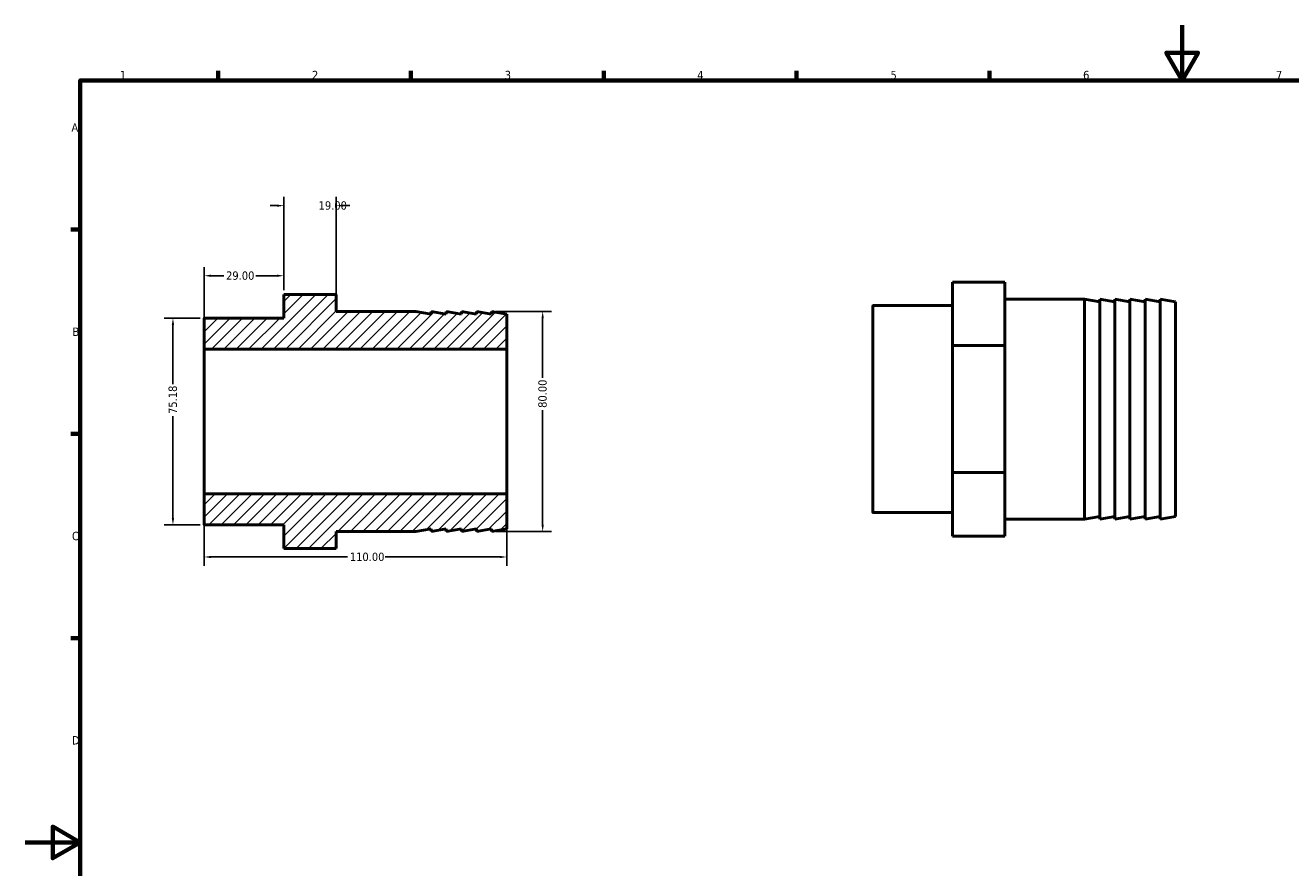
# Model space of a CAD drawing. Header units: millimetres. Extents: x 0 to 898, y 0 to 594.
# Tile 2 of 3: x 0 to 460, y 288 to 594. Entities that reach past the tile are written whole.
import ezdxf

# ---------------------------------------------------------------- set-up
doc = ezdxf.new("R2010")
doc.units = ezdxf.units.MM
for name, color, linetype, lineweight in [('Border (ANSI)', 7, 'Continuous', 70), ('Dimension (ANSI)', 7, 'Continuous', 25), ('Hatch (ANSI)', 7, 'Continuous', 18), ('Visible (ANSI)', 7, 'Continuous', 50), ('Visible Narrow (ANSI)', 7, 'Continuous', 35)]:
    doc.layers.add(name, color=color, linetype=linetype, lineweight=lineweight)
doc.styles.add('Note Text (ANSI)', font='tahoma.ttf')
doc.dimstyles.new('Default - mm (ANSI)', dxfattribs={"dimtxt": 3.048, "dimasz": 2.5, "dimexe": 3.175, "dimexo": 1.6002, "dimgap": 0.8, "dimtad": 0, "dimtoh": 1, "dimrnd": 1e-08, "dimzin": 4, "dimdsep": 46, "dimtxsty": 'Note Text (ANSI)', "dimcen": 0.09, "dimdle": 10, "dimclrd": 256, "dimclre": 256, "dimclrt": 256, "dimadec": 1, "dimazin": 1, "dimtfac": 1, "dimtofl": 0, "dimtmove": 0, "dimatfit": 3, "dimfxl": 1, "dimtolj": 1, "dimtzin": 4, "dimlwd": -1, "dimlwe": -1, "dimarcsym": 0})

# ---------------------------------------------------------------- blocks, each defined once
blk = doc.blocks.new('Borders Default Border')
at = {"layer": 'Border (ANSI)'}
for p, q in [((70.08, 574), (70.08, 577.45)), ((140.17, 574), (140.17, 577.45)), ((210.25, 574), (210.25, 577.45)), ((280.33, 574), (280.33, 577.45)), ((350.42, 574), (350.42, 577.45)), ((20, 519.75), (16.55, 519.75)), ((20, 445.5), (16.55, 445.5)), ((20, 371.25), (16.55, 371.25))]:
    blk.add_line(p, q, dxfattribs=at)
at = {"layer": 'Border (ANSI)', "flags": 128}
for points in [[(420.5, 594), (420.5, 574), (414.73, 584), (426.27, 584), (420.5, 574)], [(20, 20), (20, 574), (821, 574), (821, 20), (20, 20)], [(0, 297), (20, 297), (10, 302.77), (10, 291.23), (20, 297)]]:
    blk.add_lwpolyline(points, dxfattribs=at)
at = {"layer": 'Border (ANSI)', "char_height": 3.05, "attachment_point": 7, "style": 'Note Text (ANSI)'}
for s, insert in [('1', (34.35, 574.4)), ('2', (104.2, 574.4)), ('3', (174.26, 574.34)), ('4', (244.23, 574.4)), ('5', (314.48, 574.34)), ('6', (384.49, 574.34)), ('7', (454.6, 574.4)), ('A', (16.78, 555.35)), ('B', (17.15, 481.1)), ('C', (16.95, 406.8)), ('D', (16.96, 332.6))]:
    blk.add_mtext(s, dxfattribs=dict(at, insert=insert))
blk = doc.blocks.new('*D7')
at = {"layer": 'Defpoints', "color": 0, "transparency": 16777216}
for p in [(65, 423.69), (175, 423.69), (175, 400.76)]:
    blk.add_point(p, dxfattribs=at)
at = {"layer": 'Dimension (ANSI)', "transparency": 16777216}
for p, q in [((65, 422.09), (65, 397.58)), ((175, 422.09), (175, 397.58)), ((67.5, 400.76), (117.16, 400.76)), ((172.5, 400.76), (130.84, 400.76))]:
    blk.add_line(p, q, dxfattribs=at)
for points in [[(67.5, 401.17), (67.5, 400.34), (65, 400.76)], [(172.5, 401.17), (172.5, 400.34), (175, 400.76)]]:
    blk.add_solid(points, dxfattribs=at)
at = {"layer": 'Dimension (ANSI)', "transparency": 16777216, "insert": (117.96, 402.34), "char_height": 3.048, "attachment_point": 1, "style": 'Note Text (ANSI)'}
blk.add_mtext('\\A1;110.00', dxfattribs=at)
blk = doc.blocks.new('*D9')
at = {"layer": 'Defpoints', "color": 0, "transparency": 16777216}
for p in [(94, 502.98), (94, 496.19), (65, 476.31)]:
    blk.add_point(p, dxfattribs=at)
at = {"layer": 'Dimension (ANSI)', "transparency": 16777216}
for p, q in [((65, 477.91), (65, 506.15)), ((94, 497.79), (94, 506.15)), ((67.5, 502.98), (72.18, 502.98)), ((91.5, 502.98), (83.82, 502.98))]:
    blk.add_line(p, q, dxfattribs=at)
for points in [[(67.5, 503.39), (67.5, 502.56), (65, 502.98)], [(91.5, 503.39), (91.5, 502.56), (94, 502.98)]]:
    blk.add_solid(points, dxfattribs=at)
at = {"layer": 'Dimension (ANSI)', "transparency": 16777216, "insert": (72.98, 504.56), "char_height": 3.048, "attachment_point": 1, "style": 'Note Text (ANSI)'}
blk.add_mtext('\\A1;29.00', dxfattribs=at)
blk = doc.blocks.new('*D10')
at = {"layer": 'Defpoints', "color": 0, "transparency": 16777216}
for p in [(113, 528.45), (94, 496.19), (113, 493.09)]:
    blk.add_point(p, dxfattribs=at)
at = {"layer": 'Dimension (ANSI)', "transparency": 16777216}
for p, q in [((94, 497.79), (94, 531.62)), ((113, 494.69), (113, 531.62)), ((91.5, 528.45), (89, 528.45)), ((115.5, 528.45), (118, 528.45))]:
    blk.add_line(p, q, dxfattribs=at)
for points in [[(91.5, 528.87), (91.5, 528.03), (94, 528.45)], [(115.5, 528.87), (115.5, 528.03), (113, 528.45)]]:
    blk.add_solid(points, dxfattribs=at)
at = {"layer": 'Dimension (ANSI)', "transparency": 16777216, "insert": (106.6, 530.04), "char_height": 3.048, "attachment_point": 1, "style": 'Note Text (ANSI)'}
blk.add_mtext('\\A1;19.00', dxfattribs=at)
blk = doc.blocks.new('*D11')
at = {"layer": 'Defpoints', "color": 0, "transparency": 16777216}
for p in [(169.5, 490), (169.5, 410), (188.05, 410)]:
    blk.add_point(p, dxfattribs=at)
at = {"layer": 'Dimension (ANSI)', "transparency": 16777216}
for p, q in [((171.1, 490), (191.22, 490)), ((188.05, 487.5), (188.05, 465.85)), ((188.05, 412.5), (188.05, 454.15)), ((171.1, 410), (191.22, 410))]:
    blk.add_line(p, q, dxfattribs=at)
for points in [[(187.63, 487.5), (188.47, 487.5), (188.05, 490)], [(187.63, 412.5), (188.47, 412.5), (188.05, 410)]]:
    blk.add_solid(points, dxfattribs=at)
at = {"layer": 'Dimension (ANSI)', "transparency": 16777216, "insert": (186.46, 454.95), "char_height": 3.048, "attachment_point": 1, "rotation": 90, "style": 'Note Text (ANSI)'}
blk.add_mtext('\\A1;80.00', dxfattribs=at)
blk = doc.blocks.new('*D12')
at = {"layer": 'Defpoints', "color": 0, "transparency": 16777216}
for p in [(65.12, 487.59), (53.66, 412.41), (65.12, 412.41)]:
    blk.add_point(p, dxfattribs=at)
at = {"layer": 'Dimension (ANSI)', "transparency": 16777216}
for p, q in [((63.52, 487.59), (50.49, 487.59)), ((53.66, 485.09), (53.66, 463.62)), ((53.66, 414.91), (53.66, 451.95)), ((63.52, 412.41), (50.49, 412.41))]:
    blk.add_line(p, q, dxfattribs=at)
for points in [[(53.25, 485.09), (54.08, 485.09), (53.66, 487.59)], [(53.25, 414.91), (54.08, 414.91), (53.66, 412.41)]]:
    blk.add_solid(points, dxfattribs=at)
at = {"layer": 'Dimension (ANSI)', "transparency": 16777216, "insert": (52.07, 452.75), "char_height": 3.048, "attachment_point": 1, "rotation": 90, "style": 'Note Text (ANSI)'}
blk.add_mtext('\\A1;75.18', dxfattribs=at)

msp = doc.modelspace()

# ---------------------------------------------------------------- hatches: boundary and pattern name
at = {"layer": 'Hatch (ANSI)'}
h = msp.add_hatch(dxfattribs=at)
h.set_pattern_fill('ANSI31', color=256, scale=25.4, style=0)
h.set_pattern_definition([(45, (0, 0), (-2.245064, 2.245064), [])])
edge = h.paths.add_edge_path()
edge.add_line((94, 496.188), (113, 496.188))
edge.add_line((113, 496.188), (113, 490))
edge.add_line((113, 490), (142, 490))
edge.add_line((142, 490), (147.5, 489.03))
edge.add_line((147.5, 489.03), (147.5, 490))
edge.add_line((147.5, 490), (153, 489.03))
edge.add_line((153, 489.03), (153, 490))
edge.add_line((153, 490), (158.5, 489.03))
edge.add_line((158.5, 489.03), (158.5, 490))
edge.add_line((158.5, 490), (164, 489.03))
edge.add_line((164, 489.03), (164, 490))
edge.add_line((164, 490), (169.5, 489.03))
edge.add_line((169.5, 489.03), (169.5, 490))
edge.add_line((169.5, 490), (175, 489.03))
edge.add_line((175, 489.03), (175, 476.314))
edge.add_line((175, 476.314), (65, 476.314))
edge.add_line((65, 476.314), (65, 487.472))
edge.add_ellipse((65.12, 487.472), major_axis=(0, 0.12), ratio=1, start_angle=0, end_angle=90, ccw=False)
edge.add_line((65.12, 487.592), (94, 487.592))
edge.add_line((94, 487.592), (94, 496.188))
edge = h.paths.add_edge_path()
edge.add_line((113, 403.812), (113, 410))
edge.add_line((113, 410), (142, 410))
edge.add_line((142, 410), (147.5, 410.97))
edge.add_line((147.5, 410.97), (147.5, 410))
edge.add_line((147.5, 410), (153, 410.97))
edge.add_line((153, 410.97), (153, 410))
edge.add_line((153, 410), (158.5, 410.97))
edge.add_line((158.5, 410.97), (158.5, 410))
edge.add_line((158.5, 410), (164, 410.97))
edge.add_line((164, 410.97), (164, 410))
edge.add_line((164, 410), (169.5, 410.97))
edge.add_line((169.5, 410.97), (169.5, 410))
edge.add_line((169.5, 410), (175, 410.97))
edge.add_line((175, 410.97), (175, 423.686))
edge.add_line((175, 423.686), (65, 423.686))
edge.add_line((65, 423.686), (65, 412.528))
edge.add_ellipse((65.12, 412.528), major_axis=(-0.12, 0), ratio=1, start_angle=0, end_angle=90)
edge.add_line((65.12, 412.408), (94, 412.408))
edge.add_line((94, 412.408), (94, 403.812))
edge.add_line((94, 403.812), (113, 403.812))

# ---------------------------------------------------------------- linework, layer by layer
at = {"layer": 'Visible (ANSI)'}
for p, q in [((337.031, 500.698), (356.031, 500.698)), ((337.031, 500.698), (337.031, 477.604)), ((356.031, 500.698), (356.031, 489.151)), ((94, 496.188), (113, 496.188)), ((94, 496.188), (94, 487.592)), ((113, 490), (113, 496.188)), ((385.031, 494.51), (356.031, 494.51)), ((385.031, 494.51), (385.031, 414.51)), ((390.531, 493.54), (385.031, 494.51)), ((390.531, 494.51), (390.531, 414.51)), ((396.031, 493.54), (390.531, 494.51)), ((396.031, 494.51), (396.031, 414.51)), ((401.531, 493.54), (396.031, 494.51)), ((401.531, 494.51), (401.531, 414.51)), ((407.031, 493.54), (401.531, 494.51)), ((407.031, 494.51), (407.031, 414.51)), ((412.531, 493.54), (407.031, 494.51)), ((412.531, 494.51), (412.531, 414.51)), ((418.031, 493.54), (412.531, 494.51)), ((418.031, 493.54), (418.031, 415.48)), ((94, 487.592), (65.12, 487.592)), ((142, 490), (113, 490)), ((147.5, 489.03), (142, 490)), ((153, 489.03), (147.5, 490)), ((147.5, 490), (147.5, 489.03)), ((158.5, 489.03), (153, 490)), ((153, 490), (153, 489.03)), ((164, 489.03), (158.5, 490)), ((158.5, 490), (158.5, 489.03)), ((169.5, 489.03), (164, 490)), ((164, 490), (164, 489.03)), ((175, 489.03), (169.5, 490)), ((169.5, 490), (169.5, 489.03)), ((175, 476.314), (175, 489.03)), ((308.031, 417.038), (308.031, 491.982)), ((337.031, 492.102), (308.151, 492.102)), ((356.031, 489.151), (356.031, 477.604)), ((65, 487.472), (65, 476.314)), ((65, 476.314), (175, 476.314)), ((65, 476.314), (65, 423.686)), ((175, 476.314), (175, 423.686)), ((337.031, 477.604), (356.031, 477.604)), ((337.031, 477.604), (337.031, 431.416)), ((356.031, 477.604), (356.031, 454.51)), ((356.031, 454.51), (356.031, 431.416)), ((337.031, 431.416), (356.031, 431.416)), ((337.031, 431.416), (337.031, 408.322)), ((356.031, 431.416), (356.031, 419.869)), ((175, 423.686), (65, 423.686)), ((65, 423.686), (65, 412.528)), ((175, 410.97), (175, 423.686)), ((356.031, 419.869), (356.031, 408.322)), ((337.031, 416.918), (308.151, 416.918)), ((385.031, 414.51), (356.031, 414.51)), ((390.531, 415.48), (385.031, 414.51)), ((396.031, 415.48), (390.531, 414.51)), ((401.531, 415.48), (396.031, 414.51)), ((407.031, 415.48), (401.531, 414.51)), ((412.531, 415.48), (407.031, 414.51)), ((418.031, 415.48), (412.531, 414.51)), ((65.12, 412.408), (94, 412.408)), ((94, 412.408), (94, 403.812)), ((113, 403.812), (113, 410)), ((113, 410), (142, 410)), ((142, 410), (147.5, 410.97)), ((147.5, 410.97), (147.5, 410)), ((147.5, 410), (153, 410.97)), ((153, 410.97), (153, 410)), ((153, 410), (158.5, 410.97)), ((158.5, 410.97), (158.5, 410)), ((158.5, 410), (164, 410.97)), ((164, 410.97), (164, 410)), ((164, 410), (169.5, 410.97)), ((169.5, 410.97), (169.5, 410)), ((169.5, 410), (175, 410.97)), ((337.031, 408.322), (356.031, 408.322)), ((94, 403.812), (113, 403.812))]:
    msp.add_line(p, q, dxfattribs=at)
for centre, start, end in [((65.12, 487.472), 90, 180), ((308.151, 491.982), 90, 180), ((308.151, 417.038), 180, 270), ((65.12, 412.528), 180, 270)]:
    msp.add_arc(centre, 0.12, start, end, dxfattribs=at)
at = {"layer": 'Visible Narrow (ANSI)'}
msp.add_line((308.151, 491.639), (308.151, 417.381), dxfattribs=at)

# ---------------------------------------------------------------- block references
msp.add_blockref('Borders Default Border', (0, 0))

# ---------------------------------------------------------------- dimensions: what is measured, and where the dimension line sits
at = {"layer": 'Dimension (ANSI)'}
for base, p1, p2, angle, override, picture, middle in [((113, 528.449), (94, 496.188), (113, 493.094), 180, {"dimtoh": 0, "dimdec": 2, "dimtp": 0, "dimtm": 0, "dimtdec": 2, "dimatfit": 2}, '*D10', (111.498, 528.449)), ((53.662, 412.408), (65.12, 487.592), (65.12, 412.408), 90, {"dimtoh": 0, "dimdec": 2, "dimtp": 0, "dimtm": 0, "dimtdec": 2, "dimatfit": 1}, '*D12', (53.662, 457.785)), ((188.049, 410), (169.5, 490), (169.5, 410), 90, {"dimtoh": 0, "dimdec": 2, "dimtp": 0, "dimtm": 0, "dimtdec": 2, "dimatfit": 1}, '*D11', (188.049, 460))]:
    dim = msp.add_linear_dim(base=base, p1=p1, p2=p2, angle=angle, dimstyle='Default - mm (ANSI)', override=override, dxfattribs=at)
    dim.commit()
    dim.dimension.update_dxf_attribs({"geometry": picture, "text_midpoint": middle, "dimtype": 160})
for base, p1, p2, picture, middle in [((94, 502.977), (65, 476.314), (94, 496.188), '*D9', (78, 502.977)), ((175, 400.758), (65, 423.686), (175, 423.686), '*D7', (124, 400.758))]:
    dim = msp.add_linear_dim(base=base, p1=p1, p2=p2, dimstyle='Default - mm (ANSI)', override={"dimtoh": 0, "dimdec": 2, "dimtp": 0, "dimtm": 0, "dimtdec": 2, "dimatfit": 1}, dxfattribs=at)
    dim.commit()
    dim.dimension.update_dxf_attribs({"geometry": picture, "text_midpoint": middle, "dimtype": 160})

doc.saveas('drawing.dxf')
